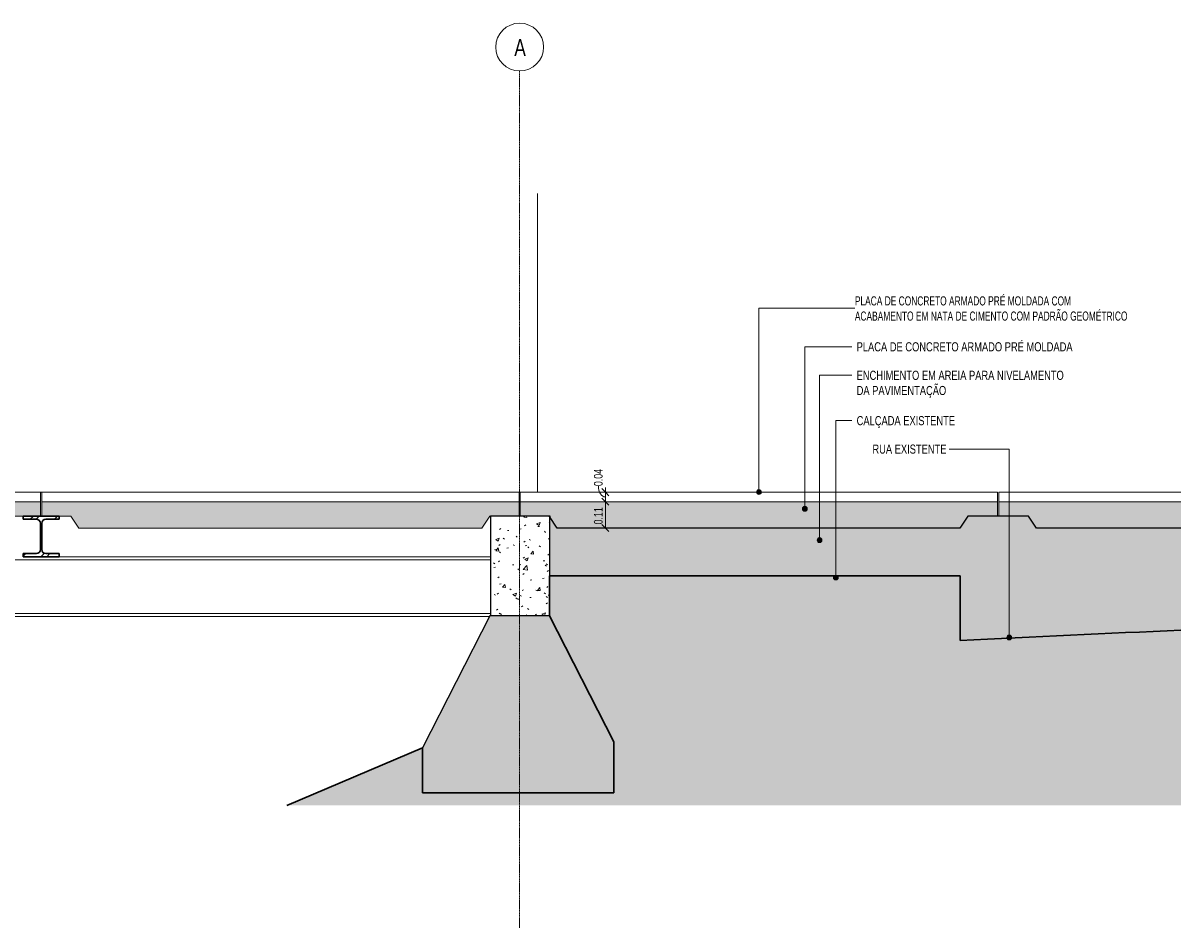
# Model space of a CAD drawing. Header units: millimetres. Extents: x -861093 to -851192, y 150528 to 154331.
# Tile 2 of 2: x -856031 to -851192, y 150528 to 154311. Entities that reach past the tile are written whole.
import ezdxf

# ---------------------------------------------------------------- set-up
doc = ezdxf.new("R2010")
doc.units = ezdxf.units.MM
doc.linetypes.add('TRAÇO PONTO 5mm', pattern=[7, 5, -1, 0, -1])
for name, color, linetype, lineweight in [('A-ANNO-DIMS', 211, 'Continuous', 5), ('A-ANNO-DIMS-20', 211, 'Continuous', 5), ('A-ANNO-IDEN', 131, 'Continuous', 5), ('A-DETL', 90, 'Continuous', 25), ('A-DETL-GENF', 92, 'Continuous', 5), ('A-GENM', 13, 'Continuous', 9), ('A-WALL', 113, 'Continuous', 9), ('A-WALL-PATT', 111, 'Continuous', 25), ('G-ANNO-TEXT', 231, 'Continuous', 5), ('I-WALL', 2, 'Continuous', 9), ('S-BEAM', 12, 'Continuous', 9), ('S-GRID', 1, 'Continuous', 5), ('S-GRID-IDEN', 1, 'Continuous', 9)]:
    doc.layers.add(name, color=color, linetype=linetype, lineweight=lineweight)
doc.styles.add('Swis721 LtCn BT', font='swisscl.ttf', dxfattribs={"height": 36})
doc.styles.add('Swis721 LtCn BT_1', font='swisscl.ttf', dxfattribs={"height": 38})
doc.styles.add('Swis721 LtCn BT_2', font='swisscl.ttf', dxfattribs={"width": 0.9, "height": 38})
doc.styles.add('Swis721 LtCn BT_3', font='swisscl.ttf', dxfattribs={"height": 70})
doc.dimstyles.new('Linear_wCenter_-_3mm_Arial', dxfattribs={"dimscale": 304.8, "dimtxt": 36.670747, "dimasz": 0.098425, "dimexe": 0.065617, "dimexo": 0.0625, "dimgap": 0, "dimtad": 1, "dimlfac": 0.001, "dimrnd": 0.01, "dimzin": 0, "dimdsep": 46, "dimtxsty": 'Swis721 LtCn BT', "dimblk1": 'OBLIQUE', "dimblk2": 'OBLIQUE', "dimsah": 1, "dimcen": 0.09, "dimdle": 0.065617, "dimazin": 0, "dimtfac": 1, "dimtdec": 4, "dimtix": 1, "dimtmove": 1, "dimatfit": 3, "dimfxl": 0.15748, "dimfxlon": 1, "dimtvp": 1, "dimtolj": 1, "dimtzin": 0, "dimarcsym": 2})
doc.dimstyles.new('Linear_wCenter_-_3mm_Arial_1', dxfattribs={"dimscale": 304.8, "dimtxt": 36.670747, "dimasz": 0.098425, "dimexe": 0.065617, "dimexo": 0.0625, "dimgap": 0, "dimtad": 1, "dimlfac": 0.001, "dimrnd": 0.01, "dimzin": 0, "dimdsep": 46, "dimtxsty": 'Swis721 LtCn BT', "dimblk1": 'OBLIQUE', "dimblk2": 'OBLIQUE', "dimsah": 1, "dimcen": 0.09, "dimdle": 0.065617, "dimazin": 0, "dimtfac": 1, "dimtdec": 4, "dimtix": 1, "dimtmove": 0, "dimatfit": 3, "dimfxl": 0.15748, "dimfxlon": 1, "dimtvp": 1, "dimtolj": 1, "dimtzin": 0, "dimarcsym": 2})
pattern_1 = [(50, (-854619.729, 150500), (18.218954, -1.593795), [1.905, -20.955]), (355, (-854619.729, 150500), (-3.524225, 19.10586), [1.524, -16.764]), (100.451, (-854618.211, 150499.867), (14.694196, 17.51196), [1.619, -17.809]), (46.184, (-854619.73, 150505.08), (27.10768, -4.20454), [2.858, -31.433]), (96.636, (-854617.47, 150504.73), (23.74069, 24.74328), [2.429, -26.714]), (351.184, (-854619.73, 150505.08), (23.7406, 24.7428), [2.286, -25.146]), (21, (-854617.189, 150503.81), (15.16197, -10.22669), [1.905, -20.955]), (326, (-854617.189, 150503.81), (6.18035, 18.41894), [1.524, -16.764]), (71.451, (-854615.925, 150502.958), (21.3418, 8.19242), [1.619, -17.809]), (37.5, (-854619.729, 150500), (0.308637, 8.455105), [0.671, -15.89, 0.671, -16.347, -16.827]), (37.5, (-854619.729, 150500), (0.308637, 8.455105), [-33.579, 0.671, -16.157]), (7.5, (-854619.729, 150500), (6.681573, 10.017824), [0.671, -9.032, 0.671, -15.509, -6.413]), (7.5, (-854619.729, 150500), (6.681573, 10.017824), [-25.883, 0.671, -5.743]), (327.5, (-854625.393, 150500), (13.558658, -0.572761), [0.671, -5.679, 0.671, -19.141, -26.289]), (327.5, (-854625.393, 150500), (13.558658, -0.572761), [-26.162, 0.671, -25.618]), (317.5, (-854627.933, 150500), (14.812526, 2.542873), [0.671, -7.584, 0.671, -12.487, -18.669]), (317.5, (-854627.933, 150500), (14.812526, 2.542873), [-21.412, 0.671, -17.998])]
pattern_2 = [(50, (-854619.729, 150500), (18.218954, -1.593795), [1.905, -20.955]), (355, (-854619.729, 150500), (-3.524225, 19.10586), [1.524, -16.764]), (100.451, (-854618.211, 150499.867), (14.694196, 17.51196), [1.619, -17.809]), (46.184, (-854619.73, 150505.08), (27.10768, -4.20454), [2.858, -31.433]), (96.636, (-854617.47, 150504.73), (23.74069, 24.74328), [2.429, -26.714]), (351.184, (-854619.73, 150505.08), (23.7406, 24.7428), [2.286, -25.146]), (21, (-854617.189, 150503.81), (15.16197, -10.22669), [1.905, -20.955]), (326, (-854617.189, 150503.81), (6.18035, 18.41894), [1.524, -16.764]), (71.451, (-854615.925, 150502.958), (21.3418, 8.19242), [1.619, -17.809]), (37.5, (-854619.729, 150500), (0.308637, 8.455105), [0.671, -15.89, 0.671, -16.347, -16.828]), (37.5, (-854619.729, 150500), (0.308637, 8.455105), [-33.579, 0.671, -16.157]), (7.5, (-854619.729, 150500), (6.681573, 10.017824), [0.671, -9.032, 0.671, -15.509, -6.414]), (7.5, (-854619.729, 150500), (6.681573, 10.017824), [-25.883, 0.671, -5.743]), (327.5, (-854625.393, 150500), (13.558658, -0.572761), [0.671, -5.679, 0.671, -19.141, -26.289]), (327.5, (-854625.393, 150500), (13.558658, -0.572761), [-26.162, 0.671, -25.618]), (317.5, (-854627.933, 150500), (14.812526, 2.542873), [0.671, -7.584, 0.671, -12.487, -18.669]), (317.5, (-854627.933, 150500), (14.812526, 2.542873), [-21.412, 0.671, -17.998])]

# ---------------------------------------------------------------- blocks, each defined once
blk = doc.blocks.new('_EST_ PLACA PISO ESTRUTURAL MEIO - _EST_ PLACA PISO ESTRUTURAL MEIO-3937319-CORTE ESQUEMÁTICO - AMPLIAÇÃO')
at = {"layer": 'A-GENM', "lineweight": 5}
h = blk.add_hatch(dxfattribs=at)
h.set_pattern_fill('FP3_15', color=256, style=0, pattern_type=2)
h.set_pattern_definition(pattern_1)
h.paths.add_polyline_path([(-854113.1, 152200), (-854079.8, 152250), (-853958.1, 152250), (-853958.1, 152310), (-855953.1, 152310), (-855953.1, 152250), (-855831.5, 152250), (-855798.1, 152200), (-854181.2, 152200)], flags=0)
at = {"layer": 'A-GENM', "lineweight": 13}
for p, q in [((-853958.1, 152350), (-855953.1, 152350)), ((-855953.1, 152350), (-855953.1, 152310)), ((-853958.1, 152310), (-853958.1, 152350)), ((-855953.1, 152310), (-853958.1, 152310)), ((-853958.1, 152310), (-855953.1, 152310)), ((-855953.1, 152310), (-855953.1, 152250)), ((-853958.1, 152250), (-853958.1, 152310)), ((-855953.1, 152250), (-855831.5, 152250)), ((-855831.5, 152250), (-855798.1, 152200)), ((-854113.1, 152200), (-854079.8, 152250)), ((-854079.8, 152250), (-853958.1, 152250)), ((-855798.1, 152200), (-854113.1, 152200))]:
    blk.add_line(p, q, dxfattribs=at)
blk = doc.blocks.new('_EST_ PLACA PISO ESTRUTURAL MEIO - _EST_ PLACA PISO ESTRUTURAL MEIO-3577490-CORTE ESQUEMÁTICO - AMPLIAÇÃO')
at = {"layer": 'A-GENM', "lineweight": 5}
h = blk.add_hatch(dxfattribs=at)
h.set_pattern_fill('FP3_16', color=256, style=0, pattern_type=2)
h.set_pattern_definition(pattern_2)
h.paths.add_polyline_path([(-852115.6, 152200), (-852082.3, 152250), (-851958.1, 152250), (-851958.1, 152310), (-853953.1, 152310), (-853953.1, 152250), (-853828.1, 152250), (-853828.1, 152245), (-853798.1, 152200), (-852181.2, 152200)], flags=0)
at = {"layer": 'A-GENM', "lineweight": 13}
for p, q in [((-851958.1, 152350), (-853953.1, 152350)), ((-853953.1, 152350), (-853953.1, 152310)), ((-851958.1, 152310), (-851958.1, 152350)), ((-853953.1, 152310), (-851958.1, 152310)), ((-853953.1, 152310), (-853953.1, 152250)), ((-851958.1, 152310), (-853953.1, 152310)), ((-851958.1, 152250), (-851958.1, 152310)), ((-853953.1, 152250), (-853831.5, 152250)), ((-853831.5, 152250), (-853830.6, 152248.7))]:
    blk.add_line(p, q, dxfattribs=at)
blk = doc.blocks.new('_EST_ PLACA PISO ESTRUTURAL MEIO - _EST_ PLACA PISO ESTRUTURAL MEIO-V8-CORTE ESQUEMÁTICO - AMPLIAÇÃO')
at = {"layer": 'A-GENM', "lineweight": 5}
h = blk.add_hatch(dxfattribs=at)
h.set_pattern_fill('FP3_15', color=256, style=0, pattern_type=2)
h.set_pattern_definition(pattern_1)
h.paths.add_polyline_path([(-851795.6, 152200), (-851192.3, 152200), (-851192.3, 152310), (-851953.1, 152310), (-851953.1, 152250), (-851829, 152250), (-851795.7, 152200.1)], flags=0)
at = {"layer": 'A-GENM', "lineweight": 13}
for p, q in [((-851192.3, 152350), (-851953.1, 152350)), ((-851953.1, 152350), (-851953.1, 152310)), ((-851953.1, 152310), (-851192.3, 152310)), ((-851192.3, 152310), (-851953.1, 152310)), ((-851953.1, 152310), (-851953.1, 152250))]:
    blk.add_line(p, q, dxfattribs=at)
blk = doc.blocks.new('_EST_ PLACA PISO ESTRUTURAL MEIO - _EST_ PLACA PISO ESTRUTURAL MEIO-V9-CORTE ESQUEMÁTICO - AMPLIAÇÃO')
at = {"layer": 'A-GENM', "lineweight": 5}
h = blk.add_hatch(dxfattribs=at)
h.set_pattern_fill('FP3_16', color=256, style=0, pattern_type=2)
h.set_pattern_definition(pattern_2)
h.paths.add_polyline_path([(-857798.1, 152200), (-856113.1, 152200), (-856079.8, 152250), (-855958.1, 152250), (-855958.1, 152310), (-857953.1, 152310), (-857953.1, 152250), (-857831.5, 152250)], flags=0)
at = {"layer": 'A-GENM', "lineweight": 13}
for p, q in [((-855958.1, 152350), (-857953.1, 152350)), ((-857953.1, 152350), (-857953.1, 152310)), ((-855958.1, 152310), (-855958.1, 152350)), ((-857953.1, 152310), (-855958.1, 152310)), ((-857953.1, 152310), (-857953.1, 152250)), ((-855958.1, 152310), (-857953.1, 152310)), ((-855958.1, 152250), (-855958.1, 152310)), ((-857953.1, 152250), (-857831.5, 152250)), ((-857831.5, 152250), (-857798.1, 152200)), ((-856113.1, 152200), (-856079.8, 152250)), ((-856079.8, 152250), (-855958.1, 152250)), ((-857798.1, 152200), (-856113.1, 152200))]:
    blk.add_line(p, q, dxfattribs=at)
blk = doc.blocks.new('M_W-Wide Flange - VIGA I 15X17-V10-CORTE ESQUEMÁTICO - AMPLIAÇÃO')
at = {"layer": 'S-BEAM', "lineweight": 5}
h = blk.add_hatch(dxfattribs=at)
h.set_pattern_fill('FP3_18', color=256, style=0, pattern_type=2)
h.set_pattern_definition([(45, (-854619.73, 150500), (-50.2894, 50.2894), []), (45, (-854619.73, 150576.2), (-50.2894, 50.2894), [])])
h.paths.add_polyline_path([(-855899.3, 152080), (-855880.6, 152080), (-855880.6, 152093.2), (-855935.9, 152093.2), (-855942.4, 152094.5), (-855947.9, 152098.2), (-855951.6, 152103.7), (-855952.9, 152110.2), (-855952.9, 152219.8), (-855951.6, 152226.3), (-855947.9, 152231.8), (-855942.4, 152235.5), (-855935.9, 152236.8), (-855880.6, 152236.8), (-855880.6, 152250), (-856030.6, 152250), (-856030.6, 152236.8), (-855975.4, 152236.8), (-855968.9, 152235.5), (-855963.4, 152231.8), (-855959.7, 152226.3), (-855958.4, 152219.8), (-855958.4, 152110.2), (-855959.7, 152103.7), (-855963.4, 152098.2), (-855968.9, 152094.5), (-855975.4, 152093.2), (-856030.6, 152093.2), (-856030.6, 152080)], flags=0)
at = {"layer": 'S-BEAM', "lineweight": 30}
for p, q in [((-855880.6, 152250), (-856030.6, 152250)), ((-856030.6, 152250), (-856030.6, 152236.8)), ((-856030.6, 152236.8), (-855975.4, 152236.8)), ((-855958.4, 152219.8), (-855958.4, 152110.2)), ((-855952.9, 152110.2), (-855952.9, 152219.8)), ((-855935.9, 152236.8), (-855880.6, 152236.8)), ((-855880.6, 152236.8), (-855880.6, 152250)), ((-855975.4, 152093.2), (-856030.6, 152093.2)), ((-856030.6, 152093.2), (-856030.6, 152080)), ((-856030.6, 152080), (-855880.6, 152080)), ((-855880.6, 152093.2), (-855935.9, 152093.2)), ((-855880.6, 152080), (-855880.6, 152093.2))]:
    blk.add_line(p, q, dxfattribs=at)
for centre, start, end in [((-855975.4, 152219.8), 0, 90), ((-855935.9, 152219.8), 90, 180), ((-855975.4, 152110.2), 270, 0), ((-855935.9, 152110.2), 180, 270)]:
    blk.add_arc(centre, 17, start, end, dxfattribs=at)
blk = doc.blocks.new('DIMBLOCK14-CORTE ESQUEMÁTICO - AMPLIAÇÃO')
at = {"layer": 'A-ANNO-DIMS-20', "lineweight": 15}
for p, q in [((-853597.5, 152350), (-853612.5, 152365)), ((-853597.5, 152310), (-853612.5, 152325)), ((-853597.5, 152350), (-853582.5, 152335)), ((-853597.5, 152310), (-853582.5, 152295))]:
    blk.add_line(p, q, dxfattribs=at)
at = {"layer": 'A-ANNO-DIMS-20'}
for p, q in [((-853597.5, 152370), (-853597.5, 152310)), ((-853549.5, 152350), (-853617.5, 152350)), ((-853597.5, 152350), (-853549.5, 152350)), ((-853549.5, 152310), (-853617.5, 152310)), ((-853597.5, 152310), (-853549.5, 152310))]:
    blk.add_line(p, q, dxfattribs=at)
blk.add_ellipse((-853597.5, 152375.1), major_axis=(0, 45.1), ratio=0.644603, start_param=1.570796, end_param=3.141593, dxfattribs=at)
at = {"layer": 'A-ANNO-DIMS-20', "color": 0, "insert": (-853645.1, 152375.1), "char_height": 36, "width": 95.693, "attachment_point": 1, "rotation": 90, "line_spacing_factor": 0.970126, "style": 'Swis721 LtCn BT'}
blk.add_mtext('0.04', dxfattribs=at)
blk = doc.blocks.new('_Oblique')
at = {"color": 0, "linetype": 'ByBlock', "lineweight": -2}
blk.add_line((-0.5, -0.5), (0.5, 0.5), dxfattribs=at)
blk = doc.blocks.new('DIMBLOCK15-CORTE ESQUEMÁTICO - AMPLIAÇÃO')
at = {"layer": 'A-ANNO-DIMS-20', "lineweight": 15}
for p, q in [((-853597.5, 152310), (-853612.5, 152325)), ((-853597.5, 152310), (-853582.5, 152295)), ((-853597.5, 152200), (-853612.5, 152215)), ((-853597.5, 152200), (-853582.5, 152185))]:
    blk.add_line(p, q, dxfattribs=at)
at = {"layer": 'A-ANNO-DIMS-20'}
for p, q in [((-853549.5, 152310), (-853617.5, 152310)), ((-853597.5, 152310), (-853597.5, 152200)), ((-853597.5, 152310), (-853549.5, 152310)), ((-853549.5, 152200), (-853617.5, 152200)), ((-853597.5, 152200), (-853549.5, 152200))]:
    blk.add_line(p, q, dxfattribs=at)
at = {"layer": 'A-ANNO-DIMS-20', "color": 0, "insert": (-853645.1, 152215.1), "char_height": 36, "width": 95.693, "attachment_point": 1, "rotation": 90, "line_spacing_factor": 0.970126, "style": 'Swis721 LtCn BT'}
blk.add_mtext('0.11', dxfattribs=at)
blk = doc.blocks.new('Eixo - Eixo de Projeto 2-425705-CORTE ESQUEMÁTICO - AMPLIAÇÃO')
at = {"layer": 'S-GRID-IDEN'}
blk.add_circle((-857953.2, 154210.6), 100, dxfattribs=at)

msp = doc.modelspace()

# ---------------------------------------------------------------- hatches: boundary and pattern name
at = {"layer": 'A-ANNO-IDEN'}
h = msp.add_hatch(color=256, dxfattribs=at)
edge = h.paths.add_edge_path(flags=0)
edge.add_arc((-852955.641, 152350), 10, 0, 360)
at = {"layer": 'A-DETL-GENF'}
h = msp.add_hatch(dxfattribs=at)
h.set_pattern_fill('FP3_19', style=0, pattern_type=2)
h.set_pattern_definition([(0, (-854609.57, 150500), (50.8, 50.8), [15.24, -35.56]), (0, (-854579.09, 150505.08), (50.8, 50.8), [12.7, -38.1]), (0, (-854581.63, 150507.62), (50.8, 50.8), [10.16, -40.64]), (0, (-854596.87, 150520.32), (50.8, 50.8), [7.62, -7.62, 10.16, -25.4]), (0, (-854596.87, 150522.86), (50.8, 50.8), [10.16, -2.54, 12.7, -25.4]), (0, (-854619.73, 150533.02), (50.8, 50.8), [12.7, -38.1]), (0, (-854571.47, 150535.56), (50.8, 50.8), [12.7, -38.1]), (90, (-854619.73, 150510.16), (-50.8, 50.8), [7.62, -43.18]), (90, (-854612.11, 150548.26), (-50.8, 50.8), [5.08, -45.72]), (90, (-854609.57, 150500), (-50.8, 50.8), [7.62, -43.18]), (90, (-854604.49, 150545.72), (-50.8, 50.8), [2.54, -48.26]), (90, (-854601.95, 150525.4), (-50.8, 50.8), [7.62, -43.18]), (90, (-854596.87, 150507.62), (-50.8, 50.8), [12.7, -38.1]), (90, (-854591.79, 150543.18), (-50.8, 50.8), [7.62, -43.18]), (90, (-854586.71, 150522.86), (-50.8, 50.8), [10.16, -40.64]), (90, (-854584.17, 150522.86), (-50.8, 50.8), [10.16, -40.64]), (90, (-854579.09, 150500), (-50.8, 50.8), [5.08, -45.72]), (90, (-854571.47, 150507.62), (-50.8, 50.8), [12.7, -38.1]), (45, (-854614.65, 150505.08), (0, 50.79997), [21.553, -50.289]), (45, (-854609.57, 150507.62), (0, 50.79997), [10.776, -61.066]), (45, (-854586.71, 150535.56), (0, 50.79997), [14.368, -57.474]), (45, (-854586.71, 150538.1), (0, 50.79997), [10.776, -61.066]), (135, (-854604.49, 150533.02), (-50.79997, 4e-15), [3.592, -68.25]), (135, (-854614.65, 150505.08), (-50.79997, 4e-15), [7.184, -64.658]), (135, (-854599.41, 150520.32), (-50.79997, 4e-15), [7.184, -64.658]), (135, (-854586.71, 150533.02), (-50.79997, 4e-15), [7.184, -64.658]), (135, (-854571.47, 150543.18), (-50.79997, 4e-15), [10.776, -61.066]), (135, (-854571.47, 150540.64), (-50.79997, 4e-15), [7.184, -64.658]), (135, (-854574.01, 150545.72), (-50.79997, 4e-15), [7.184, -64.658]), (135, (-854589.25, 150500), (-50.79997, 4e-15), [10.776, -61.066]), (26.565, (-854574.01, 150530.48), (50.79989, 0.0004), [5.679, -107.913]), (26.565, (-854586.71, 150517.78), (50.79989, 0.0004), [5.679, -107.913]), (26.565, (-854604.49, 150533.02), (50.79989, 0.0004), [11.359, -102.233]), (26.565, (-854601.95, 150545.72), (50.79989, 0.0004), [11.359, -102.233]), (26.565, (-854601.95, 150533.02), (50.79989, 0.0004), [11.359, -102.233]), (26.565, (-854571.47, 150543.18), (50.79989, 0.0004), [11.359, -102.233]), (26.565, (-854619.73, 150517.78), (50.79989, 0.0004), [17.039, -96.553]), (26.565, (-854619.73, 150520.32), (50.79989, 0.0004), [17.039, -96.553]), (26.565, (-854619.73, 150540.64), (50.79989, 0.0004), [17.039, -96.553]), (63.435, (-854594.33, 150538.1), (0.0004, 50.79989), [5.679, -107.913]), (63.435, (-854571.47, 150535.56), (0.0004, 50.79989), [5.679, -68.157, 11.359, -28.397]), (63.435, (-854576.55, 150530.48), (0.0004, 50.79989), [11.359, -102.233]), (63.435, (-854607.03, 150535.56), (0.0004, 50.79989), [11.359, -102.233]), (63.435, (-854609.57, 150535.56), (0.0004, 50.79989), [11.359, -102.233]), (63.435, (-854591.79, 150540.64), (0.0004, 50.79989), [17.039, -96.553]), (116.565, (-854604.49, 150527.94), (-0.0004, 50.79989), [5.679, -107.913]), (116.565, (-854571.47, 150522.86), (-0.0004, 50.79989), [5.679, -107.913]), (116.565, (-854581.63, 150507.62), (-0.0004, 50.79989), [11.359, -102.233]), (116.565, (-854584.17, 150510.16), (-0.0004, 50.79989), [11.359, -102.233]), (116.565, (-854579.09, 150545.72), (-0.0004, 50.79989), [11.359, -102.233]), (116.565, (-854619.73, 150520.32), (-0.0004, 50.79989), [11.359, -102.233]), (116.565, (-854594.33, 150500), (-0.0004, 50.79989), [17.039, -96.553]), (153.435, (-854576.55, 150530.48), (-50.79989, 0.0004), [11.359, -102.233]), (153.435, (-854574.01, 150527.94), (-50.79989, 0.0004), [11.359, -102.233]), (153.435, (-854612.11, 150502.54), (-50.79989, 0.0004), [5.679, -107.913]), (153.435, (-854596.87, 150522.86), (-50.79989, 0.0004), [5.679, -107.913]), (153.435, (-854586.71, 150538.1), (-50.79989, 0.0004), [5.679, -107.913])])
h.paths.add_polyline_path([(-852115.222, 151730), (-851192.262, 151771.561), (-851192.262, 152200), (-851795.677, 152200.071), (-851828.963, 152250), (-852082.358, 152249.926), (-852115.642, 152200), (-853798.142, 152200), (-853830.637, 152248.744), (-853830.434, 152000), (-852115.222, 152000), (-852115.222, 151742.933)], flags=0)
h = msp.add_hatch(dxfattribs=at)
h.set_pattern_fill('FP3_20', color=252, style=0, pattern_type=2)
h.set_pattern_definition([(315, (-854619.73, 150500), (89.8026, 0), [63.5, -63.5]), (315, (-854602.89, 150516.84), (89.8026, 0), [63.5, -63.5]), (315, (-854586.05, 150533.68), (89.8026, 0), [63.5, -63.5]), (45, (-854574.82, 150533.68), (0, 89.8026), [63.5, -63.5]), (45, (-854557.98, 150516.84), (0, 89.8026), [63.5, -63.5]), (45, (-854541.14, 150500), (0, 89.8026), [63.5, -63.5])])
h.paths.add_polyline_path([(-851953.129, 151039.969), (-851192.262, 151039.969), (-851192.262, 151771.561), (-852115.222, 151730), (-852115.222, 152000), (-853830.637, 152000), (-853830.637, 151833.166), (-853562.255, 151306.436), (-853562.255, 151093.166), (-854362.255, 151093.166), (-854362.255, 151280.46), (-854928.817, 151039.969), (-851958.141, 151039.969)], flags=0)
h = msp.add_hatch(dxfattribs=at)
h.set_pattern_fill('FP3_16', style=0, pattern_type=2)
h.set_pattern_definition(pattern_2)
h.paths.add_polyline_path([(-854362.255, 151093.166), (-853562.255, 151093.166), (-853562.255, 151306.436), (-853830.637, 151833.166), (-854080.637, 151833.166), (-854362.255, 151280.46), (-854362.255, 151160.226)], flags=0)
at = {"layer": 'A-WALL-PATT', "lineweight": 5}
h = msp.add_hatch(dxfattribs=at)
h.set_pattern_fill('FP3_17', color=256, style=0, pattern_type=2)
h.set_pattern_definition([(50, (-854619.73, 150500), (145.7474, -12.751), [15.24, -167.64]), (355, (-854619.73, 150500), (-28.194, 152.846), [12.192, -134.112]), (100.451, (-854607.58, 150498.94), (117.554, 140.094), [12.952, -142.472]), (46.184, (-854619.73, 150540.64), (216.864, -33.634), [22.86, -251.46]), (96.636, (-854601.66, 150537.84), (189.922, 197.942), [19.428, -213.708]), (351.184, (-854619.73, 150540.64), (189.925, 197.94), [18.288, -201.168]), (21, (-854599.41, 150530.48), (121.292, -81.812), [15.24, -167.64]), (326, (-854599.41, 150530.48), (49.442, 147.351), [12.192, -134.112]), (71.451, (-854589.3, 150523.66), (170.734, 65.537), [12.952, -142.472]), (37.5, (-854619.73, 150500), (2.4709, 67.6435), [6.706, -125.781, 6.706, -129.438, -134.62]), (37.5, (-854619.73, 150500), (2.4709, 67.6435), [-268.63, 6.706, -127.914]), (7.5, (-854619.73, 150500), (53.4554, 80.144), [6.706, -70.917, 6.706, -122.733, -51.308]), (7.5, (-854619.73, 150500), (53.4554, 80.144), [-207.061, 6.706, -44.602]), (327.5, (-854665.04, 150500), (108.4723, -4.5829), [6.706, -44.094, 6.706, -151.79, -210.312]), (327.5, (-854665.04, 150500), (108.4723, -4.5829), [-209.296, 6.706, -203.606]), (317.5, (-854685.36, 150500), (118.503, 20.3417), [6.706, -59.334, 6.706, -98.552, -149.352]), (317.5, (-854685.36, 150500), (118.503, 20.3417), [-171.298, 6.706, -142.646])])
h.paths.add_polyline_path([(-854078.132, 151833.166), (-853830.637, 151833.166), (-853830.637, 152248.744), (-853828.132, 152244.985), (-853828.132, 152250), (-854078.132, 152250), (-854078.132, 151860.2)], flags=0)
at = {"layer": 'G-ANNO-TEXT'}
h = msp.add_hatch(color=7, dxfattribs=at)
edge = h.paths.add_edge_path(flags=0)
edge.add_arc((-852763.853, 152280.037), 10, 0, 360)
h = msp.add_hatch(color=7, dxfattribs=at)
edge = h.paths.add_edge_path(flags=0)
edge.add_arc((-852702.119, 152149.306), 10, 0, 360)
h = msp.add_hatch(color=7, dxfattribs=at)
edge = h.paths.add_edge_path(flags=0)
edge.add_arc((-852634.169, 151992.773), 10, 0, 360)
h = msp.add_hatch(color=7, dxfattribs=at)
edge = h.paths.add_edge_path(flags=0)
edge.add_arc((-851909.407, 151742.249), 10, 0, 360)

# ---------------------------------------------------------------- linework, layer by layer
at = {"layer": 'A-ANNO-IDEN'}
for p, q in [((-852955.641, 153118.617), (-852554.647, 153118.617)), ((-852955.641, 152350), (-852955.641, 153118.617))]:
    msp.add_line(p, q, dxfattribs=at)
msp.add_circle((-852955.641, 152350), 10, dxfattribs=at)
at = {"layer": 'A-DETL'}
for p, q in [((-853798.142, 152200), (-853830.637, 152248.744)), ((-853830.637, 152248.744), (-853830.637, 152000)), ((-852082.308, 152250), (-852115.642, 152200)), ((-851828.963, 152250), (-852082.308, 152250)), ((-851795.629, 152200), (-851828.963, 152250)), ((-852115.642, 152200), (-853798.142, 152200)), ((-851192.262, 152200), (-851795.629, 152200)), ((-854080.637, 151833.166), (-854362.255, 151280.46)), ((-853830.637, 151833.166), (-854080.637, 151833.166))]:
    msp.add_line(p, q, dxfattribs=at)
at = {"layer": 'A-DETL', "lineweight": 30}
for p, q in [((-852115.222, 152000), (-853830.637, 152000)), ((-853830.637, 152000), (-853830.637, 151833.166)), ((-852115.222, 151730), (-852115.222, 152000)), ((-853562.255, 151306.436), (-853830.637, 151833.166)), ((-853562.255, 151093.166), (-853562.255, 151306.436)), ((-854362.255, 151280.46), (-854928.817, 151039.969)), ((-854362.255, 151280.46), (-854362.255, 151093.166)), ((-854362.255, 151093.166), (-853562.255, 151093.166))]:
    msp.add_line(p, q, dxfattribs=at)
msp.add_arc((-846115.222, 31829.569), 120050.462, 92.42383462, 92.86477829, dxfattribs=at)
at = {"layer": 'A-WALL'}
for p, q in [((-853880.652, 152350), (-853880.652, 153598.823)), ((-855958.141, 152350), (-855953.123, 152350)), ((-853958.123, 152350), (-853953.141, 152350))]:
    msp.add_line(p, q, dxfattribs=at)
at = {"layer": 'G-ANNO-TEXT', "color": 7}
for p, q in [((-852763.853, 152957.527), (-852567.198, 152957.527)), ((-852763.853, 152280.037), (-852763.853, 152957.527)), ((-852702.119, 152838.369), (-852567.198, 152838.369)), ((-852702.119, 152149.306), (-852702.119, 152838.369)), ((-852634.169, 152648.779), (-852567.198, 152648.779)), ((-852634.169, 151992.773), (-852634.169, 152648.779)), ((-852159.656, 152529.85), (-852160.954, 152529.85)), ((-851909.407, 152529.85), (-852159.656, 152529.85)), ((-851909.407, 151742.249), (-851909.407, 152529.85))]:
    msp.add_line(p, q, dxfattribs=at)
for centre in [(-852763.853, 152280.037), (-852702.119, 152149.306), (-852634.169, 151992.773), (-851909.407, 151742.249)]:
    msp.add_circle(centre, 10, dxfattribs=at)
at = {"layer": 'I-WALL', "lineweight": 25}
for p, q in [((-853828.132, 152250), (-854078.132, 152250)), ((-854078.132, 152250), (-854078.132, 151833.166)), ((-853828.132, 152244.985), (-853828.132, 152250))]:
    msp.add_line(p, q, dxfattribs=at)
at = {"layer": 'S-BEAM'}
for p, q in [((-854078.132, 152080), (-855880.643, 152080)), ((-854078.132, 152066.8), (-860030.624, 152066.8)), ((-860030.624, 151843.2), (-854078.132, 151843.2)), ((-854082.251, 151830), (-860030.624, 151830))]:
    msp.add_line(p, q, dxfattribs=at)
at = {"layer": 'S-GRID', "linetype": 'TRAÇO PONTO 5mm'}
msp.add_line((-853955.632, 150528.415), (-853955.632, 154110.601), dxfattribs=at)

# ---------------------------------------------------------------- block references
at = {"layer": 'A-GENM'}
for name in ['_EST_ PLACA PISO ESTRUTURAL MEIO - _EST_ PLACA PISO ESTRUTURAL MEIO-V9-CORTE ESQUEMÁTICO - AMPLIAÇÃO', '_EST_ PLACA PISO ESTRUTURAL MEIO - _EST_ PLACA PISO ESTRUTURAL MEIO-3937319-CORTE ESQUEMÁTICO - AMPLIAÇÃO', '_EST_ PLACA PISO ESTRUTURAL MEIO - _EST_ PLACA PISO ESTRUTURAL MEIO-3577490-CORTE ESQUEMÁTICO - AMPLIAÇÃO', '_EST_ PLACA PISO ESTRUTURAL MEIO - _EST_ PLACA PISO ESTRUTURAL MEIO-V8-CORTE ESQUEMÁTICO - AMPLIAÇÃO']:
    msp.add_blockref(name, (0, 0), dxfattribs=at)
at = {"layer": 'S-BEAM'}
msp.add_blockref('M_W-Wide Flange - VIGA I 15X17-V10-CORTE ESQUEMÁTICO - AMPLIAÇÃO', (0, 0), dxfattribs=at)
at = {"layer": 'S-GRID-IDEN'}
msp.add_blockref('Eixo - Eixo de Projeto 2-425705-CORTE ESQUEMÁTICO - AMPLIAÇÃO', (3997.589, 0), dxfattribs=at)

# ---------------------------------------------------------------- texts
at = {"layer": 'A-ANNO-IDEN', "char_height": 38, "attachment_point": 1, "style": 'Swis721 LtCn BT_2'}
for s, insert, width in [('PLACA DE CONCRETO ARMADO PRÉ MOLDADA COM', (-852554.647, 153168.523), 1116.91103), ('ACABAMENTO EM NATA DE CIMENTO COM PADRÃO GEOMÉTRICO', (-852554.647, 153105.023), 1402.63245)]:
    msp.add_mtext(s, dxfattribs=dict(at, insert=insert, width=width))
at = {"layer": 'G-ANNO-TEXT', "color": 7, "char_height": 38, "attachment_point": 1, "style": 'Swis721 LtCn BT_1'}
for s, insert, width in [('PLACA DE CONCRETO ARMADO PRÉ MOLDADA', (-852547.198, 152976.527), 1109.5355), ('ENCHIMENTO EM AREIA PARA NIVELAMENTO ', (-852547.198, 152857.369), 1074.26125), ('DA PAVIMENTAÇÃO', (-852547.198, 152793.869), 461.772), ('CALÇADA EXISTENTE', (-852547.198, 152667.779), 493.8395), ('RUA EXISTENTE', (-852481.256, 152548.85), 363.96612)]:
    msp.add_mtext(s, dxfattribs=dict(at, insert=insert, width=width))
at = {"layer": 'S-GRID-IDEN', "lineweight": 5, "insert": (-853977.743, 154243.73), "char_height": 70, "width": 57.7215, "attachment_point": 1, "style": 'Swis721 LtCn BT_3'}
msp.add_mtext('A', dxfattribs=at)

# ---------------------------------------------------------------- dimensions: what is measured, and where the dimension line sits
at = {"layer": 'A-ANNO-DIMS'}
dim = msp.add_linear_dim(base=(-853597.487, 152310), p1=(-853549.487, 152350), p2=(-853549.487, 152310), angle=90, dimstyle='Linear_wCenter_-_3mm_Arial', override={"dimpost": '<>', "dimfxl": 40}, dxfattribs=at)
dim.commit()
dim.dimension.update_dxf_attribs({"geometry": 'DIMBLOCK14-CORTE ESQUEMÁTICO - AMPLIAÇÃO', "text_midpoint": (-853621.128, 152422.997), "dimtype": 160, "text_rotation": 90})
dim = msp.add_linear_dim(base=(-853597.487, 152200), p1=(-853549.487, 152310), p2=(-853549.487, 152200), angle=90, dimstyle='Linear_wCenter_-_3mm_Arial_1', override={"dimpost": '<>', "dimfxl": 110}, dxfattribs=at)
dim.commit()
dim.dimension.update_dxf_attribs({"geometry": 'DIMBLOCK15-CORTE ESQUEMÁTICO - AMPLIAÇÃO', "text_midpoint": (-853615.923, 152255)})

doc.saveas('drawing.dxf')
